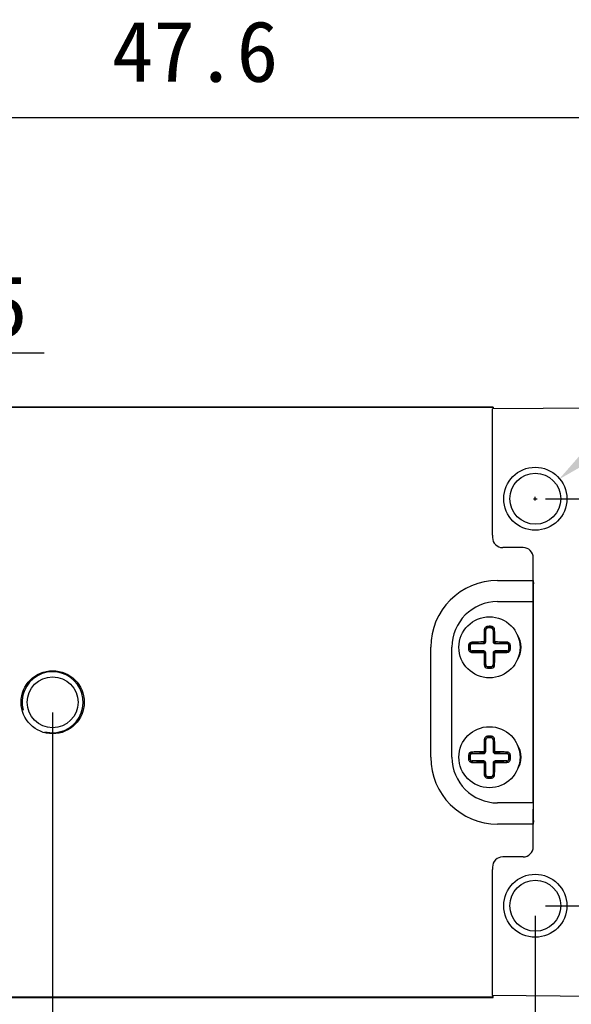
# Model space of a CAD drawing. Header units: millimetres. Extents: x 44 to 281, y 80 to 153.
# Tile 4 of 6: x 145 to 172, y 104 to 153. Entities that reach past the tile are written whole.
import ezdxf

# ---------------------------------------------------------------- set-up
doc = ezdxf.new("R2010")
doc.units = ezdxf.units.MM
doc.header["$LTSCALE"] = 16.335
doc.header["$PDMODE"] = 3
doc.header["$PDSIZE"] = 8
doc.layers.get('0').update_dxf_attribs({"linetype": 'CONTINUOUS'})
doc.layers.get('Defpoints').update_dxf_attribs({"linetype": 'CONTINUOUS'})
for name, color, linetype in [('00_COMPONENTS', 7, 'CONTINUOUS'), ('00_COMPONENTS_2', 7, 'CONTINUOUS'), ('51__DRAFT_DIMS', 7, 'CONTINUOUS')]:
    doc.layers.add(name, color=color, linetype=linetype)
doc.styles.get("Standard").update_dxf_attribs({"font": 'simfang.ttf'})
doc.dimstyles.new('DIMSTYLE_2', dxfattribs={"dimtxt": 3, "dimasz": 3, "dimexe": 2.5, "dimexo": 0.5, "dimgap": 0.75, "dimtad": 1, "dimdsep": 46, "dimtxsty": 'STANDARD', "dimblk": '_FILLED', "dimblk1": '_FILLED', "dimblk2": '_FILLED', "dimcen": 0.09, "dimclrt": 3, "dimazin": 2, "dimtp": 0.2, "dimtm": 0.2, "dimtfac": 1, "dimtofl": 0, "dimtmove": 0, "dimatfit": 3, "dimldrblk": '_FILLED', "dimfxl": 1, "dimtolj": 1, "dimarcsym": 0})
doc.dimstyles.new('DIMSTYLE_3', dxfattribs={"dimtxt": 3, "dimasz": 3, "dimexe": 2.5, "dimexo": 0.5, "dimgap": 0.75, "dimtad": 1, "dimdsep": 46, "dimtxsty": 'STANDARD', "dimblk": '_FILLED', "dimblk1": '_FILLED', "dimblk2": '_FILLED', "dimcen": 0.09, "dimclrd": 4, "dimclre": 4, "dimclrt": 3, "dimazin": 2, "dimtp": 0.3, "dimtm": 0.3, "dimtfac": 1, "dimtofl": 0, "dimtmove": 0, "dimatfit": 3, "dimldrblk": '_FILLED', "dimfxl": 1, "dimtolj": 1, "dimarcsym": 0})
doc.dimstyles.new('DIMSTYLE_4', dxfattribs={"dimtxt": 3, "dimasz": 3, "dimexe": 2.5, "dimexo": 0.5, "dimtad": 1, "dimdsep": 46, "dimtxsty": 'STANDARD', "dimblk": '_FILLED', "dimblk1": '_FILLED', "dimblk2": '_FILLED', "dimcen": 0.09, "dimclrt": 3, "dimazin": 2, "dimtp": 0.1, "dimtm": 0.1, "dimtfac": 1, "dimtofl": 0, "dimtmove": 0, "dimatfit": 1, "dimldrblk": '_FILLED', "dimfxl": 1, "dimtolj": 1, "dimarcsym": 0})

# ---------------------------------------------------------------- blocks, each defined once
blk = doc.blocks.new('_FILLED')
at = {"color": 0, "linetype": 'ByBlock'}
blk.add_solid([(0, 0), (-1, 0.167), (-1, -0.167)], dxfattribs=at)
blk = doc.blocks.new('*D3')
at = {"layer": '51__DRAFT_DIMS', "color": 4, "lineweight": -2}
for p, q in [((130.615, 132.784), (130.615, 150.558)), ((178.215, 132.818), (178.215, 150.558)), ((133.615, 148.058), (175.215, 148.058))]:
    blk.add_line(p, q, dxfattribs=at)
at = {"layer": 'Defpoints', "color": 0}
for p in [(178.215, 148.058), (130.615, 132.284), (178.215, 132.318)]:
    blk.add_point(p, dxfattribs=at)
at = {"layer": '51__DRAFT_DIMS', "color": 4, "linetype": 'ByBlock', "lineweight": -2, "xscale": 3, "yscale": 3, "zscale": 3, "rotation": 180}
blk.add_blockref('_FILLED', (130.615, 148.058), dxfattribs=at)
at = {"layer": '51__DRAFT_DIMS', "color": 4, "linetype": 'ByBlock', "lineweight": -2, "xscale": 3, "yscale": 3, "zscale": 3}
blk.add_blockref('_FILLED', (178.215, 148.058), dxfattribs=at)
at = {"layer": '51__DRAFT_DIMS', "color": 3, "insert": (153.809, 152.808), "char_height": 3, "attachment_point": 2, "line_spacing_factor": 0.9}
blk.add_mtext('\\A1;47.6', dxfattribs=at)
blk = doc.blocks.new('*D4')
at = {"layer": '51__DRAFT_DIMS', "color": 0, "lineweight": -2}
for p, q in [((146.815, 118.821), (146.815, 96.237)), ((170.515, 108.821), (170.515, 96.237)), ((167.515, 98.737), (149.815, 98.737))]:
    blk.add_line(p, q, dxfattribs=at)
at = {"layer": 'Defpoints', "color": 0}
for p in [(146.815, 119.321), (170.515, 109.321), (146.815, 98.737)]:
    blk.add_point(p, dxfattribs=at)
at = {"layer": '51__DRAFT_DIMS', "color": 0, "linetype": 'ByBlock', "lineweight": -2, "xscale": 3, "yscale": 3, "zscale": 3, "rotation": 180}
blk.add_blockref('_FILLED', (146.815, 98.737), dxfattribs=at)
at = {"layer": '51__DRAFT_DIMS', "color": 0, "linetype": 'ByBlock', "lineweight": -2, "xscale": 3, "yscale": 3, "zscale": 3}
blk.add_blockref('_FILLED', (170.515, 98.737), dxfattribs=at)
at = {"layer": '51__DRAFT_DIMS', "color": 3, "insert": (158.615, 103.487), "char_height": 3, "attachment_point": 2, "line_spacing_factor": 0.9}
blk.add_mtext('\\A1;23.7', dxfattribs=at)
blk = doc.blocks.new('*D5')
at = {"layer": '51__DRAFT_DIMS', "color": 4, "lineweight": -2}
for p, q in [((132.915, 118.821), (132.915, 88.124)), ((170.515, 108.821), (170.515, 88.124)), ((167.515, 90.624), (135.915, 90.624))]:
    blk.add_line(p, q, dxfattribs=at)
at = {"layer": 'Defpoints', "color": 0}
for p in [(132.915, 119.321), (170.515, 109.321), (132.915, 90.624)]:
    blk.add_point(p, dxfattribs=at)
at = {"layer": '51__DRAFT_DIMS', "color": 4, "linetype": 'ByBlock', "lineweight": -2, "xscale": 3, "yscale": 3, "zscale": 3, "rotation": 180}
blk.add_blockref('_FILLED', (132.915, 90.624), dxfattribs=at)
at = {"layer": '51__DRAFT_DIMS', "color": 4, "linetype": 'ByBlock', "lineweight": -2, "xscale": 3, "yscale": 3, "zscale": 3}
blk.add_blockref('_FILLED', (170.515, 90.624), dxfattribs=at)
at = {"layer": '51__DRAFT_DIMS', "color": 3, "insert": (151.7, 95.374), "char_height": 3, "attachment_point": 2, "line_spacing_factor": 0.9}
blk.add_mtext('\\A1;37.6', dxfattribs=at)
blk = doc.blocks.new('*D6')
at = {"layer": '51__DRAFT_DIMS', "color": 0, "lineweight": -2}
for p, q in [((170.515, 108.821), (170.515, 96.286)), ((178.215, 105.824), (178.215, 96.286)), ((175.215, 98.786), (173.515, 98.786)), ((178.215, 98.786), (189.008, 98.786))]:
    blk.add_line(p, q, dxfattribs=at)
at = {"layer": 'Defpoints', "color": 0}
for p in [(170.515, 109.321), (178.215, 106.324), (170.515, 98.786)]:
    blk.add_point(p, dxfattribs=at)
at = {"layer": '51__DRAFT_DIMS', "color": 0, "linetype": 'ByBlock', "lineweight": -2, "xscale": 3, "yscale": 3, "zscale": 3, "rotation": 180}
blk.add_blockref('_FILLED', (170.515, 98.786), dxfattribs=at)
at = {"layer": '51__DRAFT_DIMS', "color": 0, "linetype": 'ByBlock', "lineweight": -2, "xscale": 3, "yscale": 3, "zscale": 3}
blk.add_blockref('_FILLED', (178.215, 98.786), dxfattribs=at)
at = {"layer": '51__DRAFT_DIMS', "color": 3, "insert": (182.206, 103.536), "char_height": 3, "attachment_point": 1, "line_spacing_factor": 0.9}
blk.add_mtext('\\A1;7.7', dxfattribs=at)
blk = doc.blocks.new('*D7')
at = {"layer": '51__DRAFT_DIMS', "color": 0, "lineweight": -2}
for p, q in [((171.015, 129.321), (202.636, 129.321)), ((200.136, 126.321), (200.136, 112.321)), ((171.015, 109.321), (202.636, 109.321))]:
    blk.add_line(p, q, dxfattribs=at)
at = {"layer": 'Defpoints', "color": 0}
for p in [(170.515, 129.321), (170.515, 109.321), (200.136, 109.321)]:
    blk.add_point(p, dxfattribs=at)
at = {"layer": '51__DRAFT_DIMS', "color": 0, "linetype": 'ByBlock', "lineweight": -2, "xscale": 3, "yscale": 3, "zscale": 3}
for p, rotation in [((200.136, 129.321), 90), ((200.136, 109.321), 270)]:
    blk.add_blockref('_FILLED', p, dxfattribs=dict(at, rotation=rotation))
at = {"layer": '51__DRAFT_DIMS', "color": 3, "insert": (195.386, 119.295), "char_height": 3, "attachment_point": 2, "rotation": 90, "line_spacing_factor": 0.9}
blk.add_mtext('\\A1;20', dxfattribs=at)
blk = doc.blocks.new('*D8')
at = {"layer": '51__DRAFT_DIMS', "color": 0, "lineweight": -2}
for p in [(173.994, 132.175), (198.457, 140.15)]:
    blk.add_line(p, (183.718, 140.15), dxfattribs=at)
at = {"layer": '51__DRAFT_DIMS', "color": 0}
for p, q in [((170.425, 129.321), (170.605, 129.321)), ((170.515, 129.231), (170.515, 129.411))]:
    blk.add_line(p, q, dxfattribs=at)
at = {"layer": 'Defpoints', "color": 0}
for p in [(171.675, 130.272), (169.355, 128.37)]:
    blk.add_point(p, dxfattribs=at)
at = {"layer": '51__DRAFT_DIMS', "color": 0, "linetype": 'ByBlock', "lineweight": -2, "xscale": 3, "yscale": 3, "zscale": 3, "rotation": 219.3570275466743}
blk.add_blockref('_FILLED', (171.675, 130.272), dxfattribs=at)
at = {"layer": '51__DRAFT_DIMS', "color": 3, "insert": (184.343, 144.775), "char_height": 3, "attachment_point": 1, "line_spacing_factor": 0.9}
blk.add_mtext('\\A1;{4-M3{\\fgdt;x}3}', dxfattribs=at)
blk = doc.blocks.new('*D12')
at = {"color": 4, "lineweight": -2}
for p, q in [((192.565, 132.196), (192.565, 79.773)), ((123.415, 117.521), (123.415, 79.773)), ((189.565, 82.273), (126.415, 82.273))]:
    blk.add_line(p, q, dxfattribs=at)
at = {"layer": 'Defpoints', "color": 0}
for p in [(192.565, 132.696), (123.415, 118.021), (123.415, 82.273)]:
    blk.add_point(p, dxfattribs=at)
at = {"color": 4, "linetype": 'ByBlock', "lineweight": -2, "xscale": 3, "yscale": 3, "zscale": 3, "rotation": 180}
blk.add_blockref('_FILLED', (123.415, 82.273), dxfattribs=at)
at = {"color": 4, "linetype": 'ByBlock', "lineweight": -2, "xscale": 3, "yscale": 3, "zscale": 3}
blk.add_blockref('_FILLED', (192.565, 82.273), dxfattribs=at)
at = {"color": 3, "insert": (157.99, 84.549), "char_height": 3, "attachment_point": 5}
blk.add_mtext('\\A1;69.15', dxfattribs=at)
blk = doc.blocks.new('*D13')
at = {"color": 4, "lineweight": -2}
for p, q in [((127.865, 131), (127.865, 138.989)), ((130.615, 133.984), (130.615, 138.989)), ((124.865, 136.489), (121.865, 136.489)), ((133.615, 136.489), (146.395, 136.489))]:
    blk.add_line(p, q, dxfattribs=at)
at = {"layer": 'Defpoints', "color": 0}
for p in [(127.865, 136.489), (130.615, 133.484), (127.865, 130.5)]:
    blk.add_point(p, dxfattribs=at)
at = {"color": 4, "linetype": 'ByBlock', "lineweight": -2, "xscale": 3, "yscale": 3, "zscale": 3}
blk.add_blockref('_FILLED', (127.865, 136.489), dxfattribs=at)
at = {"color": 4, "linetype": 'ByBlock', "lineweight": -2, "xscale": 3, "yscale": 3, "zscale": 3, "rotation": 180}
blk.add_blockref('_FILLED', (130.615, 136.489), dxfattribs=at)
at = {"color": 3, "insert": (141.505, 138.765), "char_height": 3, "attachment_point": 5}
blk.add_mtext('\\A1;2.75', dxfattribs=at)

msp = doc.modelspace()

# ---------------------------------------------------------------- linework, layer by layer
at = {"layer": '00_COMPONENTS', "color": 7}
for p, q in [((168.446, 133.821), (135.215, 133.821)), ((168.423, 133.798), (168.446, 133.821)), ((168.446, 133.821), (168.446, 133.736)), ((168.415, 127.535), (168.415, 127.421)), ((169.915, 126.921), (168.915, 126.921)), ((170.415, 125.306), (170.415, 126.421)), ((170.415, 125.306), (170.42, 125.137)), ((170.411, 124.268), (170.406, 124.441)), ((168.665, 124.268), (170.411, 124.268)), ((170.411, 114.375), (170.411, 124.268)), ((170.429, 114.374), (170.429, 124.268)), ((168.085, 122.301), (168.085, 122.867)), ((168.445, 122.867), (168.445, 122.301)), ((166.418, 116.621), (166.418, 122.021)), ((167.419, 122.201), (167.985, 122.201)), ((168.545, 122.201), (169.111, 122.201)), ((167.985, 121.841), (167.419, 121.841)), ((168.085, 121.175), (168.085, 121.741)), ((168.445, 121.741), (168.445, 121.175)), ((169.111, 121.841), (168.545, 121.841)), ((168.085, 116.901), (168.085, 117.467)), ((168.445, 117.467), (168.445, 116.901)), ((167.419, 116.801), (167.985, 116.801)), ((168.545, 116.801), (169.111, 116.801)), ((167.985, 116.441), (167.419, 116.441)), ((168.085, 115.775), (168.085, 116.341)), ((168.445, 116.341), (168.445, 115.775)), ((169.111, 116.441), (168.545, 116.441)), ((170.411, 114.375), (168.665, 114.375)), ((170.411, 114.375), (170.406, 114.202)), ((170.42, 113.506), (170.415, 113.336)), ((170.415, 112.221), (170.415, 113.336)), ((169.915, 111.721), (168.915, 111.721)), ((168.415, 111.221), (168.415, 111.108)), ((135.215, 104.821), (168.446, 104.821)), ((168.446, 104.821), (168.423, 104.844)), ((168.446, 104.821), (168.446, 104.907))]:
    msp.add_line(p, q, dxfattribs=at)
at = {"layer": '00_COMPONENTS', "color": 4}
for p, q in [((168.423, 133.798), (135.215, 133.798)), ((168.424, 133.798), (168.424, 133.736)), ((168.665, 125.307), (170.397, 125.307)), ((170.398, 124.96), (170.415, 124.96)), ((170.409, 124.354), (170.415, 124.96)), ((170.429, 123.921), (170.411, 123.921)), ((168.175, 122.967), (168.168, 123.049)), ((168.265, 123.053), (168.255, 123.053)), ((168.354, 122.967), (168.362, 123.049)), ((168.085, 122.867), (168.064, 122.867)), ((168.465, 122.867), (168.445, 122.867)), ((165.379, 116.621), (165.379, 122.021)), ((167.319, 122.111), (167.237, 122.118)), ((167.237, 121.924), (167.319, 121.932)), ((167.419, 122.222), (167.419, 122.201)), ((167.985, 122.201), (167.985, 122.23)), ((168.056, 122.301), (168.085, 122.301)), ((168.445, 122.301), (168.474, 122.301)), ((168.545, 122.23), (168.545, 122.201)), ((169.111, 122.201), (169.111, 122.222)), ((169.211, 122.111), (169.292, 122.118)), ((169.211, 121.932), (169.292, 121.924)), ((167.419, 121.841), (167.419, 121.821)), ((167.985, 121.812), (167.985, 121.841)), ((168.085, 121.741), (168.056, 121.741)), ((168.474, 121.741), (168.445, 121.741)), ((168.545, 121.841), (168.545, 121.812)), ((169.111, 121.821), (169.111, 121.841)), ((168.064, 121.175), (168.085, 121.175)), ((168.175, 121.075), (168.168, 120.994)), ((168.265, 120.989), (168.275, 120.989)), ((168.362, 120.994), (168.354, 121.075)), ((168.445, 121.175), (168.465, 121.175)), ((168.175, 117.567), (168.168, 117.649)), ((168.265, 117.653), (168.255, 117.653)), ((168.354, 117.567), (168.362, 117.649)), ((168.085, 117.467), (168.064, 117.467)), ((168.465, 117.467), (168.445, 117.467)), ((167.319, 116.711), (167.237, 116.718)), ((167.419, 116.822), (167.419, 116.801)), ((167.985, 116.801), (167.985, 116.83)), ((168.056, 116.901), (168.085, 116.901)), ((168.445, 116.901), (168.474, 116.901)), ((168.545, 116.83), (168.545, 116.801)), ((169.111, 116.801), (169.111, 116.822)), ((169.211, 116.711), (169.292, 116.718)), ((167.237, 116.524), (167.319, 116.532)), ((167.419, 116.441), (167.419, 116.421)), ((167.985, 116.412), (167.985, 116.441)), ((168.085, 116.341), (168.056, 116.341)), ((168.474, 116.341), (168.445, 116.341)), ((168.545, 116.441), (168.545, 116.412)), ((169.111, 116.421), (169.111, 116.441)), ((169.211, 116.532), (169.292, 116.524)), ((168.064, 115.775), (168.085, 115.775)), ((168.175, 115.675), (168.168, 115.594)), ((168.362, 115.594), (168.354, 115.675)), ((168.445, 115.775), (168.465, 115.775)), ((168.265, 115.589), (168.275, 115.589)), ((170.429, 114.721), (170.411, 114.721)), ((170.409, 114.288), (170.415, 113.682)), ((170.397, 113.335), (168.665, 113.335)), ((170.398, 113.682), (170.415, 113.682)), ((135.215, 104.844), (168.423, 104.844)), ((168.424, 104.844), (168.424, 104.907))]:
    msp.add_line(p, q, dxfattribs=at)
at = {"layer": '00_COMPONENTS', "color": 7}
for centre, radius in [((168.265, 122.021), 1.5), ((146.815, 119.321), 1.55), ((146.815, 119.321), 1.25), ((168.265, 116.621), 1.5)]:
    msp.add_circle(centre, radius, dxfattribs=at)
for centre, radius, start, end in [((168.915, 127.421), 0.5, 180, 270), ((169.915, 126.421), 0.5, 0, 90), ((168.665, 122.021), 2.246, 90, 180), ((168.185, 122.867), 0.1, 95.4005, 180), ((168.265, 122.021), 0.95, 84.5995, 95.4005), ((168.345, 122.867), 0.1, 0, 84.5995), ((168.665, 122.021), 1.15, 326.825, 33.1038), ((168.265, 122.021), 0.95, 174.5995, 185.4005), ((167.419, 122.101), 0.1, 90, 174.5995), ((167.419, 121.941), 0.1, 185.4005, 270), ((167.985, 122.301), 0.1, 270, 0), ((168.545, 122.301), 0.1, 180, 270), ((169.111, 122.101), 0.1, 5.4005, 90), ((169.111, 121.941), 0.1, 270, 354.5995), ((168.265, 122.021), 0.95, 354.5995, 5.4005), ((167.985, 121.741), 0.1, 0, 90), ((168.545, 121.741), 0.1, 90, 180), ((168.185, 121.175), 0.1, 180, 264.5995), ((168.265, 122.021), 0.95, 264.5995, 275.4005), ((168.345, 121.175), 0.1, 275.4005, 0), ((168.265, 116.621), 0.95, 84.5995, 95.4005), ((168.185, 117.467), 0.1, 95.4005, 180), ((168.345, 117.467), 0.1, 0, 84.5995), ((168.665, 116.621), 1.15, 326.825, 33.1038), ((168.665, 116.621), 2.246, 180, 270), ((168.265, 116.621), 0.95, 174.5995, 185.4005), ((167.419, 116.701), 0.1, 90, 174.5995), ((167.985, 116.901), 0.1, 270, 0), ((168.545, 116.901), 0.1, 180, 270), ((169.111, 116.701), 0.1, 5.4005, 90), ((168.265, 116.621), 0.95, 354.5995, 5.4005), ((167.419, 116.541), 0.1, 185.4005, 270), ((167.985, 116.341), 0.1, 0, 90), ((168.545, 116.341), 0.1, 90, 180), ((169.111, 116.541), 0.1, 270, 354.5995), ((168.185, 115.775), 0.1, 180, 264.5995), ((168.265, 116.621), 0.95, 264.5995, 275.4005), ((168.345, 115.775), 0.1, 275.4005, 0), ((169.915, 112.221), 0.5, 270, 0), ((168.915, 111.221), 0.5, 90, 180)]:
    msp.add_arc(centre, radius, start, end, dxfattribs=at)
at = {"layer": '00_COMPONENTS', "color": 4}
for centre, radius, start, end in [((168.665, 122.021), 3.286, 90, 180), ((168.185, 122.863), 0.121, 95.4005, 178.1516), ((168.265, 122.021), 1.032, 90.569, 95.4005), ((168.265, 122.021), 0.967, 84.5995, 95.4005), ((168.265, 122.021), 1.032, 84.5995, 90), ((168.344, 122.863), 0.121, 1.8487, 84.5993), ((168.265, 122.021), 1.032, 174.5995, 185.4005), ((167.41, 122.102), 0.173, 91.309, 174.5932), ((168.265, 122.021), 0.967, 174.5995, 185.4005), ((167.422, 122.101), 0.121, 91.8487, 174.5993), ((167.422, 121.942), 0.121, 185.4005, 268.1516), ((167.985, 122.301), 0.0711, 270.128, 359.872), ((168.545, 122.301), 0.0711, 180.128, 269.872), ((169.107, 122.101), 0.121, 5.4005, 88.1516), ((169.107, 121.942), 0.121, 271.8487, 354.5993), ((168.265, 122.021), 0.967, 354.5995, 5.4005), ((168.265, 122.021), 1.032, 354.5995, 5.4005), ((167.985, 121.741), 0.0711, 0.128, 89.872), ((168.545, 121.741), 0.0711, 90.128, 179.872), ((169.12, 121.94), 0.173, 271.3084, 354.5932), ((168.184, 121.166), 0.173, 181.3094, 264.5922), ((168.185, 121.179), 0.121, 181.8487, 264.5993), ((168.265, 122.021), 1.032, 264.5995, 270), ((168.265, 122.021), 0.967, 264.5995, 275.4005), ((168.265, 122.021), 1.032, 270.569, 275.4005), ((168.344, 121.179), 0.121, 275.4005, 358.1516), ((168.346, 121.166), 0.173, 275.3995, 358.6977), ((146.815, 119.321), 1.5, 255, 195), ((168.185, 117.463), 0.121, 95.4005, 178.1516), ((168.265, 116.621), 1.032, 90.569, 95.4005), ((168.265, 116.621), 0.967, 84.5995, 95.4005), ((168.265, 116.621), 1.032, 84.5995, 90), ((168.344, 117.463), 0.121, 1.8487, 84.5993), ((168.665, 116.621), 3.286, 180, 270), ((168.265, 116.621), 1.032, 174.5995, 185.4005), ((167.41, 116.702), 0.173, 91.309, 174.5932), ((168.265, 116.621), 0.967, 174.5995, 185.4005), ((167.422, 116.701), 0.121, 91.8487, 174.5993), ((167.985, 116.901), 0.0711, 270.128, 359.872), ((168.545, 116.901), 0.0711, 180.128, 269.872), ((169.107, 116.701), 0.121, 5.4005, 88.1516), ((168.265, 116.621), 0.967, 354.5995, 5.4005), ((168.265, 116.621), 1.032, 354.5995, 5.4005), ((167.422, 116.542), 0.121, 185.4005, 268.1516), ((167.985, 116.341), 0.0711, 0.128, 89.872), ((168.545, 116.341), 0.0711, 90.128, 179.872), ((169.107, 116.542), 0.121, 271.8487, 354.5993), ((169.12, 116.54), 0.173, 271.3084, 354.5932), ((168.184, 115.766), 0.173, 181.3094, 264.5922), ((168.185, 115.779), 0.121, 181.8487, 264.5993), ((168.265, 116.621), 0.967, 264.5995, 275.4005), ((168.344, 115.779), 0.121, 275.4005, 358.1516), ((168.346, 115.766), 0.173, 275.3995, 358.6977), ((168.265, 116.621), 1.032, 264.5995, 270), ((168.265, 116.621), 1.032, 270.569, 275.4005)]:
    msp.add_arc(centre, radius, start, end, dxfattribs=at)
at = {"layer": '00_COMPONENTS', "color": 7}
for centre, start_param, end_param in [((170.415, 125.307), 1.570796, 2.617994), ((170.415, 113.335), 0.523599, 1.570796)]:
    msp.add_ellipse(centre, major_axis=(0, 1), ratio=0.017455, start_param=start_param, end_param=end_param, dxfattribs=at)
for points, knots in [([(170.429, 124.268), (170.429, 124.436), (170.427, 124.725), (170.424, 125.015), (170.42, 125.137)], [0, 0, 0, 0, 0.578037, 1, 1, 1, 1]), ([(170.42, 113.506), (170.424, 113.628), (170.427, 113.917), (170.429, 114.207), (170.429, 114.374)], [0, 0, 0, 0, 0.421963, 1, 1, 1, 1])]:
    msp.add_open_spline(points, degree=3, knots=knots, dxfattribs=at)
at = {"layer": '00_COMPONENTS', "color": 4}
for points, knots in [([(168.168, 123.049), (168.147, 123.047), (168.105, 123.035), (168.053, 122.996), (168.025, 122.951), (168.013, 122.911), (168.011, 122.89), (168.011, 122.88)], [0, 0, 0, 0, 0.253424, 0.504629, 0.752901, 0.876665, 1, 1, 1, 1]), ([(168.519, 122.88), (168.518, 122.901), (168.51, 122.942), (168.476, 122.996), (168.425, 123.035), (168.383, 123.047), (168.362, 123.049)], [0, 0, 0, 0, 0.2463, 0.49476, 0.746234, 1, 1, 1, 1]), ([(168.011, 122.88), (168.01, 122.856), (168.009, 122.809), (168.007, 122.726), (168.006, 122.631), (168.004, 122.523), (168.003, 122.414), (168.002, 122.342), (168.002, 122.305)], [0, 0, 0, 0, 0.123196, 0.247016, 0.433806, 0.621696, 0.810494, 1, 1, 1, 1]), ([(168.064, 122.867), (168.064, 122.868), (168.062, 122.87), (168.059, 122.872), (168.054, 122.874), (168.044, 122.877), (168.029, 122.879), (168.017, 122.88), (168.011, 122.88)], [0, 0, 0, 0, 0.047043, 0.116694, 0.215119, 0.341803, 0.659688, 1, 1, 1, 1]), ([(168.056, 122.301), (168.056, 122.349), (168.058, 122.538), (168.061, 122.726), (168.064, 122.867)], [0, 0, 0, 0, 0.252521, 1, 1, 1, 1]), ([(168.519, 122.88), (168.513, 122.88), (168.5, 122.879), (168.485, 122.877), (168.476, 122.874), (168.471, 122.872), (168.467, 122.87), (168.466, 122.868), (168.465, 122.867)], [0, 0, 0, 0, 0.340312, 0.658198, 0.784881, 0.883306, 0.952957, 1, 1, 1, 1]), ([(168.465, 122.867), (168.466, 122.821), (168.47, 122.632), (168.473, 122.443), (168.474, 122.301)], [0, 0, 0, 0, 0.247014, 1, 1, 1, 1]), ([(168.528, 122.305), (168.527, 122.354), (168.526, 122.438), (168.525, 122.541), (168.524, 122.613), (168.523, 122.667), (168.522, 122.72), (168.521, 122.774), (168.52, 122.827), (168.519, 122.862), (168.519, 122.88)], [0, 0, 0, 0, 0.252528, 0.441044, 0.53495, 0.628589, 0.721937, 0.814968, 0.907664, 1, 1, 1, 1]), ([(167.981, 122.284), (167.932, 122.284), (167.741, 122.282), (167.549, 122.279), (167.406, 122.275)], [0, 0, 0, 0, 0.252523, 1, 1, 1, 1]), ([(167.406, 122.275), (167.406, 122.269), (167.407, 122.257), (167.409, 122.242), (167.412, 122.232), (167.414, 122.227), (167.416, 122.223), (167.418, 122.222), (167.419, 122.222)], [0, 0, 0, 0, 0.340312, 0.658198, 0.784881, 0.883306, 0.952957, 1, 1, 1, 1]), ([(167.419, 122.222), (167.465, 122.223), (167.654, 122.227), (167.843, 122.229), (167.985, 122.23)], [0, 0, 0, 0, 0.247014, 1, 1, 1, 1]), ([(168.002, 122.305), (168.002, 122.3), (167.997, 122.289), (167.986, 122.284), (167.981, 122.284)], [0, 0, 0, 0, 0.499777, 1, 1, 1, 1]), ([(167.985, 122.23), (167.985, 122.23), (167.984, 122.231), (167.984, 122.233), (167.983, 122.236), (167.982, 122.241), (167.982, 122.248), (167.981, 122.257), (167.981, 122.269), (167.981, 122.278), (167.981, 122.284)], [0, 0, 0, 0, 0.013059, 0.033481, 0.099199, 0.199942, 0.331864, 0.488488, 0.659197, 1, 1, 1, 1]), ([(168.002, 122.305), (168.008, 122.305), (168.017, 122.305), (168.029, 122.305), (168.038, 122.304), (168.045, 122.304), (168.05, 122.303), (168.053, 122.302), (168.055, 122.302), (168.056, 122.301), (168.056, 122.301)], [0, 0, 0, 0, 0.340803, 0.511512, 0.668136, 0.800058, 0.900801, 0.966519, 0.986941, 1, 1, 1, 1]), ([(168.474, 122.301), (168.474, 122.301), (168.475, 122.302), (168.476, 122.302), (168.48, 122.303), (168.485, 122.304), (168.492, 122.304), (168.5, 122.305), (168.512, 122.305), (168.521, 122.305), (168.528, 122.305)], [0, 0, 0, 0, 0.013059, 0.033481, 0.099199, 0.199942, 0.331864, 0.488488, 0.659197, 1, 1, 1, 1]), ([(168.549, 122.284), (168.544, 122.284), (168.532, 122.289), (168.528, 122.3), (168.528, 122.305)], [0, 0, 0, 0, 0.499777, 1, 1, 1, 1]), ([(168.549, 122.284), (168.549, 122.278), (168.549, 122.269), (168.548, 122.257), (168.548, 122.248), (168.547, 122.241), (168.546, 122.236), (168.546, 122.233), (168.545, 122.231), (168.545, 122.23), (168.545, 122.23)], [0, 0, 0, 0, 0.340803, 0.511512, 0.668136, 0.800058, 0.900801, 0.966519, 0.986941, 1, 1, 1, 1]), ([(168.545, 122.23), (168.592, 122.23), (168.781, 122.228), (168.97, 122.225), (169.111, 122.222)], [0, 0, 0, 0, 0.252521, 1, 1, 1, 1]), ([(169.124, 122.275), (169.076, 122.276), (168.885, 122.28), (168.693, 122.283), (168.549, 122.284)], [0, 0, 0, 0, 0.247019, 1, 1, 1, 1]), ([(169.111, 122.222), (169.112, 122.222), (169.114, 122.223), (169.116, 122.227), (169.118, 122.232), (169.121, 122.242), (169.123, 122.257), (169.124, 122.269), (169.124, 122.275)], [0, 0, 0, 0, 0.047043, 0.116694, 0.215119, 0.341803, 0.659688, 1, 1, 1, 1]), ([(169.292, 122.118), (169.29, 122.139), (169.278, 122.181), (169.24, 122.232), (169.195, 122.261), (169.155, 122.273), (169.134, 122.275), (169.124, 122.275)], [0, 0, 0, 0, 0.253316, 0.504568, 0.752904, 0.876672, 1, 1, 1, 1]), ([(167.237, 121.924), (167.239, 121.903), (167.251, 121.861), (167.29, 121.81), (167.335, 121.781), (167.375, 121.77), (167.396, 121.767), (167.406, 121.767)], [0, 0, 0, 0, 0.253295, 0.504514, 0.752845, 0.876648, 1, 1, 1, 1]), ([(167.419, 121.821), (167.418, 121.82), (167.416, 121.819), (167.414, 121.815), (167.412, 121.81), (167.409, 121.8), (167.407, 121.786), (167.406, 121.773), (167.406, 121.767)], [0, 0, 0, 0, 0.047043, 0.116694, 0.215119, 0.341803, 0.659688, 1, 1, 1, 1]), ([(167.406, 121.767), (167.453, 121.766), (167.645, 121.762), (167.836, 121.759), (167.981, 121.758)], [0, 0, 0, 0, 0.247015, 1, 1, 1, 1]), ([(167.985, 121.812), (167.937, 121.812), (167.748, 121.814), (167.56, 121.817), (167.419, 121.821)], [0, 0, 0, 0, 0.252521, 1, 1, 1, 1]), ([(167.981, 121.758), (167.981, 121.764), (167.981, 121.774), (167.981, 121.786), (167.982, 121.794), (167.982, 121.801), (167.983, 121.806), (167.984, 121.81), (167.984, 121.811), (167.985, 121.812), (167.985, 121.812)], [0, 0, 0, 0, 0.340803, 0.511512, 0.668136, 0.800058, 0.900801, 0.966519, 0.986941, 1, 1, 1, 1]), ([(167.981, 121.758), (167.986, 121.758), (167.997, 121.754), (168.002, 121.742), (168.002, 121.737)], [0, 0, 0, 0, 0.499777, 1, 1, 1, 1]), ([(168.056, 121.741), (168.056, 121.741), (168.055, 121.741), (168.053, 121.74), (168.05, 121.739), (168.045, 121.739), (168.038, 121.738), (168.029, 121.738), (168.017, 121.737), (168.008, 121.737), (168.002, 121.737)], [0, 0, 0, 0, 0.013059, 0.033481, 0.099199, 0.199942, 0.331864, 0.488488, 0.659197, 1, 1, 1, 1]), ([(168.002, 121.737), (168.002, 121.689), (168.004, 121.497), (168.007, 121.305), (168.011, 121.162)], [0, 0, 0, 0, 0.252521, 1, 1, 1, 1]), ([(168.064, 121.175), (168.063, 121.222), (168.059, 121.41), (168.057, 121.599), (168.056, 121.741)], [0, 0, 0, 0, 0.247014, 1, 1, 1, 1]), ([(168.474, 121.741), (168.474, 121.693), (168.472, 121.505), (168.469, 121.316), (168.465, 121.175)], [0, 0, 0, 0, 0.252521, 1, 1, 1, 1]), ([(168.528, 121.737), (168.521, 121.737), (168.512, 121.737), (168.5, 121.738), (168.492, 121.738), (168.485, 121.739), (168.48, 121.739), (168.476, 121.74), (168.475, 121.741), (168.474, 121.741), (168.474, 121.741)], [0, 0, 0, 0, 0.340803, 0.511512, 0.668136, 0.800058, 0.900801, 0.966519, 0.986941, 1, 1, 1, 1]), ([(168.519, 121.162), (168.52, 121.21), (168.524, 121.401), (168.527, 121.593), (168.528, 121.737)], [0, 0, 0, 0, 0.247014, 1, 1, 1, 1]), ([(168.528, 121.737), (168.528, 121.742), (168.532, 121.754), (168.544, 121.758), (168.549, 121.758)], [0, 0, 0, 0, 0.499777, 1, 1, 1, 1]), ([(169.111, 121.821), (169.064, 121.819), (168.876, 121.816), (168.687, 121.813), (168.545, 121.812)], [0, 0, 0, 0, 0.247014, 1, 1, 1, 1]), ([(168.545, 121.812), (168.545, 121.812), (168.545, 121.811), (168.546, 121.81), (168.546, 121.806), (168.547, 121.801), (168.548, 121.794), (168.548, 121.786), (168.549, 121.774), (168.549, 121.764), (168.549, 121.758)], [0, 0, 0, 0, 0.013059, 0.033481, 0.099199, 0.199942, 0.331864, 0.488488, 0.659197, 1, 1, 1, 1]), ([(168.549, 121.758), (168.597, 121.759), (168.789, 121.76), (168.981, 121.764), (169.124, 121.767)], [0, 0, 0, 0, 0.25252, 1, 1, 1, 1]), ([(169.124, 121.767), (169.124, 121.773), (169.123, 121.786), (169.121, 121.8), (169.118, 121.81), (169.116, 121.815), (169.114, 121.819), (169.112, 121.82), (169.111, 121.821)], [0, 0, 0, 0, 0.340312, 0.658198, 0.784881, 0.883306, 0.952957, 1, 1, 1, 1]), ([(168.011, 121.162), (168.017, 121.162), (168.029, 121.163), (168.044, 121.165), (168.054, 121.168), (168.059, 121.17), (168.062, 121.172), (168.064, 121.174), (168.064, 121.175)], [0, 0, 0, 0, 0.340312, 0.658198, 0.784881, 0.883306, 0.952957, 1, 1, 1, 1]), ([(168.465, 121.175), (168.466, 121.174), (168.467, 121.172), (168.471, 121.17), (168.476, 121.168), (168.485, 121.165), (168.5, 121.163), (168.513, 121.162), (168.519, 121.162)], [0, 0, 0, 0, 0.047043, 0.116694, 0.215119, 0.341803, 0.659688, 1, 1, 1, 1]), ([(168.168, 117.649), (168.147, 117.647), (168.105, 117.635), (168.053, 117.596), (168.025, 117.551), (168.013, 117.511), (168.011, 117.49), (168.011, 117.48)], [0, 0, 0, 0, 0.253424, 0.504629, 0.752901, 0.876665, 1, 1, 1, 1]), ([(168.519, 117.48), (168.518, 117.501), (168.51, 117.542), (168.476, 117.596), (168.425, 117.635), (168.383, 117.647), (168.362, 117.649)], [0, 0, 0, 0, 0.2463, 0.49476, 0.746234, 1, 1, 1, 1]), ([(168.011, 117.48), (168.01, 117.456), (168.009, 117.409), (168.007, 117.326), (168.006, 117.231), (168.004, 117.123), (168.003, 117.014), (168.002, 116.942), (168.002, 116.905)], [0, 0, 0, 0, 0.123196, 0.247016, 0.433806, 0.621696, 0.810494, 1, 1, 1, 1]), ([(168.064, 117.467), (168.064, 117.468), (168.062, 117.47), (168.059, 117.472), (168.054, 117.474), (168.044, 117.477), (168.029, 117.479), (168.017, 117.48), (168.011, 117.48)], [0, 0, 0, 0, 0.047043, 0.116694, 0.215119, 0.341803, 0.659688, 1, 1, 1, 1]), ([(168.056, 116.901), (168.056, 116.949), (168.058, 117.138), (168.061, 117.326), (168.064, 117.467)], [0, 0, 0, 0, 0.252521, 1, 1, 1, 1]), ([(168.519, 117.48), (168.513, 117.48), (168.5, 117.479), (168.485, 117.477), (168.476, 117.474), (168.471, 117.472), (168.467, 117.47), (168.466, 117.468), (168.465, 117.467)], [0, 0, 0, 0, 0.340312, 0.658198, 0.784881, 0.883306, 0.952957, 1, 1, 1, 1]), ([(168.465, 117.467), (168.466, 117.421), (168.47, 117.232), (168.473, 117.043), (168.474, 116.901)], [0, 0, 0, 0, 0.247014, 1, 1, 1, 1]), ([(168.528, 116.905), (168.527, 116.954), (168.526, 117.038), (168.525, 117.141), (168.524, 117.213), (168.523, 117.267), (168.522, 117.32), (168.521, 117.374), (168.52, 117.427), (168.519, 117.462), (168.519, 117.48)], [0, 0, 0, 0, 0.252528, 0.441044, 0.53495, 0.628589, 0.721937, 0.814968, 0.907664, 1, 1, 1, 1]), ([(167.981, 116.884), (167.932, 116.884), (167.741, 116.882), (167.549, 116.879), (167.406, 116.875)], [0, 0, 0, 0, 0.252523, 1, 1, 1, 1]), ([(167.406, 116.875), (167.406, 116.869), (167.407, 116.857), (167.409, 116.842), (167.412, 116.832), (167.414, 116.827), (167.416, 116.823), (167.418, 116.822), (167.419, 116.822)], [0, 0, 0, 0, 0.340312, 0.658198, 0.784881, 0.883306, 0.952957, 1, 1, 1, 1]), ([(167.419, 116.822), (167.465, 116.823), (167.654, 116.827), (167.843, 116.829), (167.985, 116.83)], [0, 0, 0, 0, 0.247014, 1, 1, 1, 1]), ([(168.002, 116.905), (168.002, 116.9), (167.997, 116.889), (167.986, 116.884), (167.981, 116.884)], [0, 0, 0, 0, 0.499777, 1, 1, 1, 1]), ([(167.985, 116.83), (167.985, 116.83), (167.984, 116.831), (167.984, 116.833), (167.983, 116.836), (167.982, 116.841), (167.982, 116.848), (167.981, 116.857), (167.981, 116.869), (167.981, 116.878), (167.981, 116.884)], [0, 0, 0, 0, 0.013059, 0.033481, 0.099199, 0.199942, 0.331864, 0.488488, 0.659197, 1, 1, 1, 1]), ([(168.002, 116.905), (168.008, 116.905), (168.017, 116.905), (168.029, 116.905), (168.038, 116.904), (168.045, 116.904), (168.05, 116.903), (168.053, 116.902), (168.055, 116.902), (168.056, 116.901), (168.056, 116.901)], [0, 0, 0, 0, 0.340803, 0.511512, 0.668136, 0.800058, 0.900801, 0.966519, 0.986941, 1, 1, 1, 1]), ([(168.474, 116.901), (168.474, 116.901), (168.475, 116.902), (168.476, 116.902), (168.48, 116.903), (168.485, 116.904), (168.492, 116.904), (168.5, 116.905), (168.512, 116.905), (168.521, 116.905), (168.528, 116.905)], [0, 0, 0, 0, 0.013059, 0.033481, 0.099199, 0.199942, 0.331864, 0.488488, 0.659197, 1, 1, 1, 1]), ([(168.549, 116.884), (168.544, 116.884), (168.532, 116.889), (168.528, 116.9), (168.528, 116.905)], [0, 0, 0, 0, 0.499777, 1, 1, 1, 1]), ([(168.549, 116.884), (168.549, 116.878), (168.549, 116.869), (168.548, 116.857), (168.548, 116.848), (168.547, 116.841), (168.546, 116.836), (168.546, 116.833), (168.545, 116.831), (168.545, 116.83), (168.545, 116.83)], [0, 0, 0, 0, 0.340803, 0.511512, 0.668136, 0.800058, 0.900801, 0.966519, 0.986941, 1, 1, 1, 1]), ([(168.545, 116.83), (168.592, 116.83), (168.781, 116.828), (168.97, 116.825), (169.111, 116.822)], [0, 0, 0, 0, 0.252521, 1, 1, 1, 1]), ([(169.124, 116.875), (169.076, 116.876), (168.885, 116.88), (168.693, 116.883), (168.549, 116.884)], [0, 0, 0, 0, 0.247019, 1, 1, 1, 1]), ([(169.111, 116.822), (169.112, 116.822), (169.114, 116.823), (169.116, 116.827), (169.118, 116.832), (169.121, 116.842), (169.123, 116.857), (169.124, 116.869), (169.124, 116.875)], [0, 0, 0, 0, 0.047043, 0.116694, 0.215119, 0.341803, 0.659688, 1, 1, 1, 1]), ([(169.292, 116.718), (169.29, 116.739), (169.278, 116.781), (169.24, 116.832), (169.195, 116.861), (169.155, 116.873), (169.134, 116.875), (169.124, 116.875)], [0, 0, 0, 0, 0.253316, 0.504568, 0.752904, 0.876672, 1, 1, 1, 1]), ([(167.237, 116.524), (167.239, 116.503), (167.251, 116.461), (167.29, 116.41), (167.335, 116.381), (167.375, 116.37), (167.396, 116.367), (167.406, 116.367)], [0, 0, 0, 0, 0.253295, 0.504514, 0.752845, 0.876648, 1, 1, 1, 1]), ([(167.419, 116.421), (167.418, 116.42), (167.416, 116.419), (167.414, 116.415), (167.412, 116.41), (167.409, 116.4), (167.407, 116.386), (167.406, 116.373), (167.406, 116.367)], [0, 0, 0, 0, 0.047043, 0.116694, 0.215119, 0.341803, 0.659688, 1, 1, 1, 1]), ([(167.406, 116.367), (167.453, 116.366), (167.645, 116.362), (167.836, 116.359), (167.981, 116.358)], [0, 0, 0, 0, 0.247015, 1, 1, 1, 1]), ([(167.985, 116.412), (167.937, 116.412), (167.748, 116.414), (167.56, 116.417), (167.419, 116.421)], [0, 0, 0, 0, 0.252521, 1, 1, 1, 1]), ([(167.981, 116.358), (167.981, 116.364), (167.981, 116.374), (167.981, 116.386), (167.982, 116.394), (167.982, 116.401), (167.983, 116.406), (167.984, 116.41), (167.984, 116.411), (167.985, 116.412), (167.985, 116.412)], [0, 0, 0, 0, 0.340803, 0.511512, 0.668136, 0.800058, 0.900801, 0.966519, 0.986941, 1, 1, 1, 1]), ([(167.981, 116.358), (167.986, 116.358), (167.997, 116.354), (168.002, 116.342), (168.002, 116.337)], [0, 0, 0, 0, 0.499777, 1, 1, 1, 1]), ([(168.056, 116.341), (168.056, 116.341), (168.055, 116.341), (168.053, 116.34), (168.05, 116.339), (168.045, 116.339), (168.038, 116.338), (168.029, 116.338), (168.017, 116.337), (168.008, 116.337), (168.002, 116.337)], [0, 0, 0, 0, 0.013059, 0.033481, 0.099199, 0.199942, 0.331864, 0.488488, 0.659197, 1, 1, 1, 1]), ([(168.002, 116.337), (168.002, 116.289), (168.004, 116.097), (168.007, 115.905), (168.011, 115.762)], [0, 0, 0, 0, 0.252521, 1, 1, 1, 1]), ([(168.064, 115.775), (168.063, 115.822), (168.059, 116.01), (168.057, 116.199), (168.056, 116.341)], [0, 0, 0, 0, 0.247014, 1, 1, 1, 1]), ([(168.474, 116.341), (168.474, 116.293), (168.472, 116.105), (168.469, 115.916), (168.465, 115.775)], [0, 0, 0, 0, 0.252521, 1, 1, 1, 1]), ([(168.528, 116.337), (168.521, 116.337), (168.512, 116.337), (168.5, 116.338), (168.492, 116.338), (168.485, 116.339), (168.48, 116.339), (168.476, 116.34), (168.475, 116.341), (168.474, 116.341), (168.474, 116.341)], [0, 0, 0, 0, 0.340803, 0.511512, 0.668136, 0.800058, 0.900801, 0.966519, 0.986941, 1, 1, 1, 1]), ([(168.519, 115.762), (168.52, 115.81), (168.524, 116.001), (168.527, 116.193), (168.528, 116.337)], [0, 0, 0, 0, 0.247014, 1, 1, 1, 1]), ([(168.528, 116.337), (168.528, 116.342), (168.532, 116.354), (168.544, 116.358), (168.549, 116.358)], [0, 0, 0, 0, 0.499777, 1, 1, 1, 1]), ([(169.111, 116.421), (169.064, 116.419), (168.876, 116.416), (168.687, 116.413), (168.545, 116.412)], [0, 0, 0, 0, 0.247014, 1, 1, 1, 1]), ([(168.545, 116.412), (168.545, 116.412), (168.545, 116.411), (168.546, 116.41), (168.546, 116.406), (168.547, 116.401), (168.548, 116.394), (168.548, 116.386), (168.549, 116.374), (168.549, 116.364), (168.549, 116.358)], [0, 0, 0, 0, 0.013059, 0.033481, 0.099199, 0.199942, 0.331864, 0.488488, 0.659197, 1, 1, 1, 1]), ([(168.549, 116.358), (168.597, 116.359), (168.789, 116.36), (168.981, 116.364), (169.124, 116.367)], [0, 0, 0, 0, 0.25252, 1, 1, 1, 1]), ([(169.124, 116.367), (169.124, 116.373), (169.123, 116.386), (169.121, 116.4), (169.118, 116.41), (169.116, 116.415), (169.114, 116.419), (169.112, 116.42), (169.111, 116.421)], [0, 0, 0, 0, 0.340312, 0.658198, 0.784881, 0.883306, 0.952957, 1, 1, 1, 1]), ([(168.011, 115.762), (168.017, 115.762), (168.029, 115.763), (168.044, 115.765), (168.054, 115.768), (168.059, 115.77), (168.062, 115.772), (168.064, 115.774), (168.064, 115.775)], [0, 0, 0, 0, 0.340312, 0.658198, 0.784881, 0.883306, 0.952957, 1, 1, 1, 1]), ([(168.465, 115.775), (168.466, 115.774), (168.467, 115.772), (168.471, 115.77), (168.476, 115.768), (168.485, 115.765), (168.5, 115.763), (168.513, 115.762), (168.519, 115.762)], [0, 0, 0, 0, 0.047043, 0.116694, 0.215119, 0.341803, 0.659688, 1, 1, 1, 1])]:
    msp.add_open_spline(points, degree=3, knots=knots, dxfattribs=at)
at = {"layer": '00_COMPONENTS_2', "color": 7}
for p, q in [((177.915, 133.819), (168.415, 133.736)), ((168.415, 127.535), (168.415, 133.736)), ((168.415, 104.907), (168.415, 111.108)), ((177.915, 104.824), (168.415, 104.907))]:
    msp.add_line(p, q, dxfattribs=at)
for centre, radius in [((170.515, 129.321), 1.55), ((170.515, 129.321), 1.25), ((170.515, 109.321), 1.55), ((170.515, 109.321), 1.25)]:
    msp.add_circle(centre, radius, dxfattribs=at)

# ---------------------------------------------------------------- dimensions: what is measured, and where the dimension line sits
dim = msp.add_linear_dim(base=(127.865, 136.489), p1=(130.615, 133.484), p2=(127.865, 130.5), dimstyle='DIMSTYLE_3')
dim.commit()
dim.dimension.update_dxf_attribs({"geometry": '*D13', "text_midpoint": (141.505, 136.489), "dimtype": 160})
dim = msp.add_linear_dim(base=(123.415, 82.273), p1=(192.565, 132.696), p2=(123.415, 118.021), dimstyle='DIMSTYLE_3')
dim.commit()
dim.dimension.update_dxf_attribs({"geometry": '*D12', "text_midpoint": (157.99, 84.549)})
at = {"layer": '51__DRAFT_DIMS', "color": 4}
dim = msp.add_linear_dim(base=(178.215, 148.058), p1=(130.615, 132.284), p2=(178.215, 132.318), dimstyle='DIMSTYLE_3', dxfattribs=at)
dim.commit()
dim.dimension.update_dxf_attribs({"geometry": '*D3', "text_midpoint": (153.809, 148.058), "dimtype": 160})
dim = msp.add_diameter_dim_2p(p1=(169.355, 128.37), p2=(171.675, 130.272), text='{4-M3{\\fgdt;x}<>}', dimstyle='DIMSTYLE_4', override={"dimtih": 1, "dimtoh": 1, "dimpost": '<>'}, dxfattribs=at)
dim.commit()
dim.dimension.update_dxf_attribs({"geometry": '*D8', "text_midpoint": (191.4, 140.15), "dimtype": 163})
for base, p1, p2, angle, dimstyle, picture, middle in [((200.136, 109.321), (170.515, 129.321), (170.515, 109.321), 270, 'DIMSTYLE_2', '*D7', (200.136, 119.295)), ((132.915, 90.624), (170.515, 109.321), (132.915, 119.321), 180, 'DIMSTYLE_3', '*D5', (151.7, 90.624)), ((146.815, 98.737), (170.515, 109.321), (146.815, 119.321), 180, 'DIMSTYLE_2', '*D4', (158.615, 98.737)), ((170.515, 98.786), (178.215, 106.324), (170.515, 109.321), 180, 'DIMSTYLE_2', '*D6', (185.232, 98.786))]:
    dim = msp.add_linear_dim(base=base, p1=p1, p2=p2, angle=angle, dimstyle=dimstyle, dxfattribs=at)
    dim.commit()
    dim.dimension.update_dxf_attribs({"geometry": picture, "text_midpoint": middle, "dimtype": 160})

doc.saveas('drawing.dxf')
